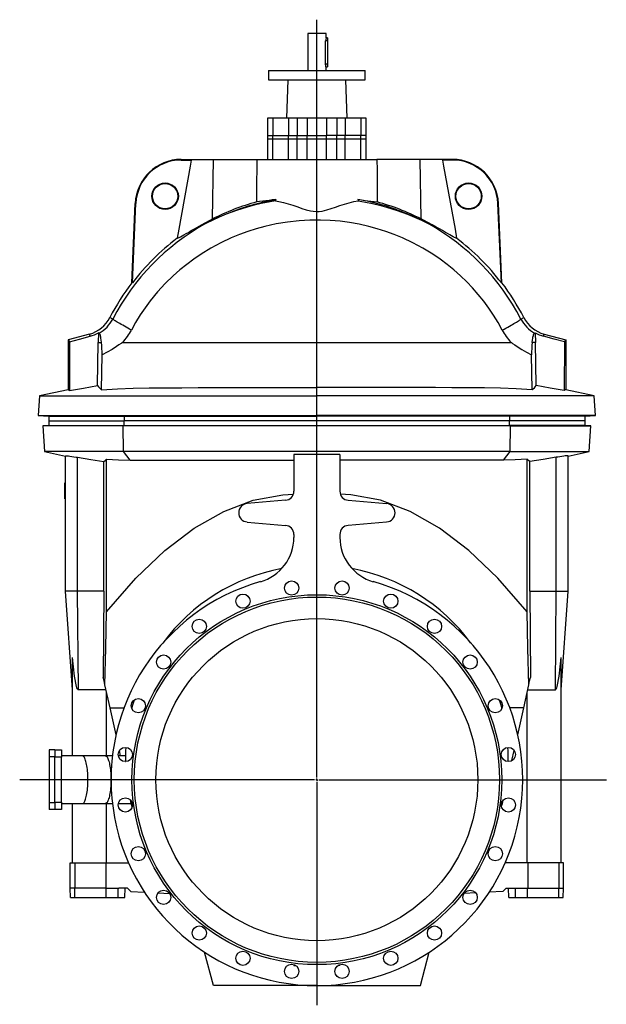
# Model space of a CAD drawing. Extents: x 390 to 2756, y 600 to 3814.
# Tile 2 of 3: x 398 to 1673, y 1671 to 3811. Entities that reach past the tile are written whole.
import ezdxf

# ---------------------------------------------------------------- set-up
doc = ezdxf.new("R2010")
doc.units = 0
doc.layers.get('0').update_dxf_attribs({"linetype": 'CONTINUOUS'})

# ---------------------------------------------------------------- blocks, each defined once
blk = doc.blocks.new('SW_CENTERMARKSYMBOL_0')
at = {"color": 0, "linetype": 'CONTINUOUS'}
for p, q in [((0, 5), (0, 1651.7)), ((-5, 0), (-646.1, 0)), ((0, 0), (-2.5, 0)), ((0, 0), (0, 2.5)), ((0, 0), (0, -2.5)), ((0, 0), (2.5, 0)), ((5, 0), (629.4, 0)), ((0, -5), (0, -490))]:
    blk.add_line(p, q, dxfattribs=at)

msp = doc.modelspace()

# ---------------------------------------------------------------- linework, layer by layer
at = {"color": 7, "linetype": 'CONTINUOUS'}
for p, q in [((1023.7, 3781.5), (1023.7, 3700.5)), ((1063.7, 3781.5), (1023.7, 3781.5)), ((1063.7, 3771.4), (1063.7, 3781.5)), ((1066.7, 3771.5), (1063.7, 3771.5)), ((1066.7, 3771.5), (1066.7, 3765.5)), ((1062.8, 3714.5), (1062.8, 3765.5)), ((1066.7, 3765.5), (1062.8, 3765.5)), ((1066.7, 3765.5), (1066.7, 3714.5)), ((1066.7, 3714.5), (1062.8, 3714.5)), ((1063.7, 3700.5), (1063.7, 3708.5)), ((1063.7, 3708.5), (1066.7, 3708.5)), ((1066.7, 3714.5), (1066.7, 3708.5)), ((938.7, 3700.5), (938.7, 3680.5)), ((938.7, 3700.5), (1148.7, 3700.5)), ((1148.7, 3680.5), (1148.7, 3700.5)), ((938.7, 3680.5), (1148.7, 3680.5)), ((980.6, 3680.5), (977.7, 3597.5)), ((1109.6, 3597.5), (1106.7, 3680.5)), ((936.2, 3597.5), (936.2, 3559.5)), ((947.7, 3597.5), (936.2, 3597.5)), ((982.3, 3597.5), (947.7, 3597.5)), ((947.7, 3597.5), (947.7, 3559.5)), ((1000.6, 3597.5), (982.3, 3597.5)), ((982.3, 3597.5), (982.3, 3559.5)), ((1022.6, 3597.5), (1000.6, 3597.5)), ((1000.6, 3597.5), (1000.6, 3559.5)), ((1064.7, 3597.5), (1022.6, 3597.5)), ((1022.6, 3597.5), (1022.6, 3559.5)), ((1086.8, 3597.5), (1064.7, 3597.5)), ((1064.7, 3597.5), (1064.7, 3559.5)), ((1105.1, 3597.5), (1086.8, 3597.5)), ((1086.8, 3597.5), (1086.8, 3559.5)), ((1139.6, 3597.5), (1105.1, 3597.5)), ((1105.1, 3597.5), (1105.1, 3559.5)), ((1151.2, 3597.5), (1139.6, 3597.5)), ((1139.6, 3597.5), (1139.6, 3559.5)), ((1151.2, 3559.5), (1151.2, 3597.5)), ((936.2, 3559.5), (936.2, 3552.5)), ((936.2, 3559.5), (947.7, 3559.5)), ((936.2, 3552.5), (936.2, 3507.5)), ((936.2, 3552.5), (947.7, 3552.5)), ((947.7, 3559.5), (982.3, 3559.5)), ((947.7, 3552.5), (947.7, 3559.5)), ((947.7, 3552.5), (982.3, 3552.5)), ((947.7, 3507.5), (947.7, 3552.5)), ((982.3, 3559.5), (1000.6, 3559.5)), ((982.3, 3552.5), (982.3, 3559.5)), ((982.3, 3507.5), (982.3, 3552.5)), ((982.3, 3552.5), (1000.6, 3552.5)), ((1000.6, 3559.5), (1022.6, 3559.5)), ((1000.6, 3552.5), (1000.6, 3559.5)), ((1000.6, 3552.5), (1022.6, 3552.5)), ((1000.6, 3507.5), (1000.6, 3552.5)), ((1022.6, 3559.5), (1064.7, 3559.5)), ((1022.6, 3552.5), (1022.6, 3559.5)), ((1022.6, 3507.5), (1022.6, 3552.5)), ((1022.6, 3552.5), (1064.7, 3552.5)), ((1064.7, 3552.5), (1064.7, 3559.5)), ((1086.8, 3559.5), (1064.7, 3559.5)), ((1064.7, 3507.5), (1064.7, 3552.5)), ((1064.7, 3552.5), (1086.8, 3552.5)), ((1086.8, 3552.5), (1086.8, 3559.5)), ((1105.1, 3559.5), (1086.8, 3559.5)), ((1086.8, 3507.5), (1086.8, 3552.5)), ((1086.8, 3552.5), (1105.1, 3552.5)), ((1105.1, 3552.5), (1105.1, 3559.5)), ((1139.6, 3559.5), (1105.1, 3559.5)), ((1105.1, 3507.5), (1105.1, 3552.5)), ((1105.1, 3552.5), (1139.6, 3552.5)), ((1139.6, 3552.5), (1139.6, 3559.5)), ((1151.2, 3559.5), (1139.6, 3559.5)), ((1139.6, 3507.5), (1139.6, 3552.5)), ((1139.6, 3552.5), (1151.2, 3552.5)), ((1151.2, 3552.5), (1151.2, 3559.5)), ((1151.2, 3507.5), (1151.2, 3552.5)), ((748.7, 3507.5), (768.7, 3507.5)), ((748.7, 3506.1), (748.7, 3507.5)), ((748.7, 3506.1), (770.5, 3506.1)), ((768.7, 3507.5), (818.9, 3507.5)), ((816.9, 3378.1), (818.9, 3507.5)), ((818.9, 3507.5), (913.1, 3507.5)), ((913.1, 3507.5), (1174.3, 3507.5)), ((1268.5, 3507.5), (1174.3, 3507.5)), ((1318.7, 3507.5), (1268.5, 3507.5)), ((1270.5, 3378.1), (1268.5, 3507.5)), ((1338.7, 3506.1), (1316.8, 3506.1)), ((1338.7, 3507.5), (1318.7, 3507.5)), ((1338.7, 3506.1), (1338.7, 3507.5)), ((641.2, 3239.5), (648.8, 3411.8)), ((642.5, 3239.1), (650.1, 3411.8)), ((650.1, 3411.8), (648.8, 3411.8)), ((954.3, 3420.5), (953.9, 3417.4)), ((1133, 3420.5), (1133.5, 3417.4)), ((1444.8, 3239.1), (1437.3, 3411.8)), ((1437.3, 3411.8), (1438.6, 3411.8)), ((1446.1, 3239.5), (1438.6, 3411.8)), ((642.5, 3239.1), (641.2, 3239.5)), ((1444.8, 3239.1), (1446.1, 3239.5)), ((600.1, 3160.6), (593.8, 3163.8)), ((1487.3, 3160.6), (1493.6, 3163.8)), ((549.5, 3128), (502.6, 3115.4)), ((550.8, 3123.2), (549.5, 3128)), ((568.8, 3130.6), (568.3, 3109.5)), ((570.4, 3129.9), (568.8, 3130.6)), ((1516.9, 3129.9), (1518.6, 3130.6)), ((1518.6, 3130.6), (1519.1, 3109.5)), ((1536.6, 3123.2), (1537.9, 3128)), ((1537.9, 3128), (1584.7, 3115.4)), ((502.6, 3115.4), (502.6, 3007.1)), ((502.6, 3115.4), (505.5, 3111.2)), ((505.5, 3111.2), (505.7, 3005.1)), ((566.9, 3015.9), (568.3, 3109.5)), ((568.3, 3109.5), (575.4, 3109.5)), ((621.2, 3109.5), (1466.1, 3109.5)), ((1519.1, 3109.5), (1511.9, 3109.5)), ((1520.5, 3015.9), (1519.1, 3109.5)), ((1581.8, 3111.2), (1581.7, 3005.1)), ((1584.7, 3115.4), (1581.8, 3111.2)), ((1584.7, 3115.4), (1584.7, 3007.1)), ((575.6, 3006.8), (576.8, 3083.1)), ((1511.7, 3006.8), (1510.6, 3083.1)), ((502.6, 3007.1), (440.7, 2994)), ((1043.7, 2994), (1043.7, 3011.6)), ((1646.7, 2994), (1584.7, 3007.1)), ((440.7, 2994), (437.7, 2951.1)), ((440.7, 2994), (1043.7, 2994)), ((1646.7, 2994), (1043.7, 2994)), ((1043.7, 2951.1), (1043.7, 2994)), ((1649.7, 2951.1), (1646.7, 2994)), ((437.7, 2951.1), (460.7, 2949.5)), ((437.7, 2951.1), (1043.7, 2951.1)), ((460.7, 2949.5), (460.7, 2939.5)), ((460.7, 2949.5), (541, 2949.5)), ((460.7, 2949.5), (460.7, 2949.5)), ((460.7, 2939.5), (460.7, 2929.5)), ((460.7, 2939.5), (624.6, 2939.5)), ((541, 2949.5), (624.6, 2949.5)), ((624.6, 2949.5), (1043.7, 2949.5)), ((624.6, 2949.5), (624.6, 2949.5)), ((624.6, 2949.5), (624.6, 2939.5)), ((624.6, 2939.5), (625, 2939.5)), ((1462.4, 2939.5), (625, 2939.5)), ((625, 2929.5), (625, 2939.5)), ((1649.7, 2951.1), (1043.7, 2951.1)), ((1043.7, 2949.5), (1043.7, 2951.1)), ((1462.8, 2949.5), (1043.7, 2949.5)), ((1462.4, 2939.5), (1462.8, 2939.5)), ((1462.4, 2929.5), (1462.4, 2939.5)), ((1546.3, 2949.5), (1462.8, 2949.5)), ((1462.8, 2949.5), (1462.8, 2949.5)), ((1462.8, 2949.5), (1462.8, 2939.5)), ((1626.7, 2939.5), (1462.8, 2939.5)), ((1626.7, 2949.5), (1546.3, 2949.5)), ((1626.7, 2949.5), (1649.7, 2951.1)), ((1626.7, 2939.5), (1626.7, 2949.5)), ((1626.7, 2929.5), (1626.7, 2939.5)), ((460.7, 2929.5), (447.7, 2928.5)), ((447.7, 2928.5), (451.7, 2872.5)), ((622.8, 2928.5), (447.7, 2928.5)), ((460.7, 2929.5), (625, 2929.5)), ((622.8, 2928.5), (625, 2929.5)), ((1464.6, 2928.5), (622.8, 2928.5)), ((623.4, 2872.5), (622.8, 2928.5)), ((625, 2929.5), (1462.4, 2929.5)), ((1626.7, 2929.5), (1462.4, 2929.5)), ((1464.6, 2928.5), (1462.4, 2929.5)), ((1463.9, 2872.5), (1464.6, 2928.5)), ((1464.6, 2928.5), (1639.6, 2928.5)), ((1639.6, 2928.5), (1626.7, 2929.5)), ((1635.7, 2872.5), (1639.6, 2928.5)), ((451.7, 2872.5), (497.2, 2862.8)), ((623.4, 2872.5), (451.7, 2872.5)), ((1463.9, 2872.5), (623.4, 2872.5)), ((637.9, 2854.2), (623.4, 2872.5)), ((1449.5, 2854.2), (1463.9, 2872.5)), ((1463.9, 2872.5), (1635.7, 2872.5)), ((1590.2, 2862.8), (1635.7, 2872.5)), ((497.2, 2804.5), (497.2, 2863.5)), ((523, 2569.5), (523, 2860.2)), ((580.8, 2569.5), (580.8, 2850.8)), ((586.6, 2524.6), (586.6, 2856.3)), ((1093.7, 2866.4), (993.7, 2866.4)), ((993.7, 2866.4), (993.7, 2786.6)), ((1093.7, 2866.4), (1093.7, 2786.6)), ((1500.8, 2524.6), (1500.8, 2856.3)), ((1506.5, 2569.5), (1506.5, 2850.8)), ((1564.3, 2569.5), (1564.3, 2860.2)), ((1590.2, 2569.5), (1590.2, 2863.5)), ((495.7, 2804.1), (495.7, 2804.5)), ((497.5, 2804.5), (495.7, 2804.5)), ((495.7, 2797.6), (495.7, 2804.1)), ((497.5, 2804.1), (495.7, 2804.1)), ((497.5, 2797.6), (497.5, 2804.1)), ((495.7, 2797.3), (495.7, 2797.6)), ((497.5, 2797.6), (495.7, 2797.6)), ((497.5, 2797.3), (495.7, 2797.3)), ((495.7, 2797), (495.7, 2797.3)), ((495.7, 2794.6), (495.7, 2797)), ((497.2, 2797), (495.7, 2797)), ((495.7, 2794.2), (495.7, 2794.6)), ((497.5, 2794.6), (495.7, 2794.6)), ((495.7, 2787.8), (495.7, 2794.2)), ((497.5, 2794.2), (495.7, 2794.2)), ((495.7, 2787.4), (495.7, 2787.8)), ((497.5, 2787.8), (495.7, 2787.8)), ((497.5, 2787.4), (495.7, 2787.4)), ((495.7, 2787.2), (495.7, 2787.4)), ((495.7, 2780.6), (495.7, 2787.2)), ((497.2, 2787.2), (495.7, 2787.2)), ((497.2, 2794.6), (497.2, 2797.3)), ((497.2, 2771.2), (497.2, 2784.6)), ((497.5, 2787.8), (497.5, 2794.2)), ((495.7, 2780.1), (495.7, 2780.6)), ((497.2, 2780.6), (495.7, 2780.6)), ((495.7, 2770.4), (495.7, 2780.1)), ((497.2, 2780.1), (495.7, 2780.1)), ((495.7, 2769.9), (495.7, 2770.4)), ((497.2, 2770.4), (495.7, 2770.4)), ((497.2, 2769.9), (495.7, 2769.9)), ((497.2, 2770.4), (497.2, 2771.2)), ((497.2, 2569.5), (497.2, 2769.9)), ((975.4, 2766.7), (891.9, 2759.4)), ((1111.9, 2766.7), (1195.4, 2759.4)), ((891.9, 2719.5), (975.4, 2712.2)), ((1195.4, 2719.5), (1111.9, 2712.2)), ((993.7, 2692.3), (993.7, 2686)), ((1093.7, 2692.3), (1093.7, 2686)), ((523, 2569.5), (497.2, 2569.5)), ((512.2, 2354.9), (497.2, 2569.5)), ((580.8, 2569.5), (523, 2569.5)), ((525.1, 2354.9), (523, 2569.5)), ((580.8, 2569.5), (579.4, 2381.6)), ((1506.5, 2569.5), (1507.9, 2381.6)), ((1506.5, 2569.5), (1564.3, 2569.5)), ((1562.3, 2354.9), (1564.3, 2569.5)), ((1564.3, 2569.5), (1590.2, 2569.5)), ((1575.2, 2354.9), (1590.2, 2569.5)), ((512.2, 2211.5), (512.2, 2424.7)), ((1575.2, 1978.5), (1575.2, 2424.7)), ((585.3, 2354.9), (525.1, 2354.9)), ((594, 2315.8), (583, 2365.6)), ((1493.4, 2315.8), (1504.4, 2365.6)), ((1502, 2354.9), (1562.3, 2354.9)), ((586.5, 2211.5), (586.5, 2349.6)), ((1500.8, 1978.5), (1500.8, 2349.6)), ((594, 2315.8), (624.4, 2315.8)), ((607, 2257.2), (594, 2315.8)), ((640.8, 2315.7), (641.5, 2315.7)), ((1446.6, 2315.7), (1445.9, 2315.7)), ((1493.4, 2315.8), (1463, 2315.8)), ((1480.4, 2257.2), (1493.4, 2315.8)), ((473.7, 2224.5), (461.7, 2224.5)), ((461.7, 2224.5), (461.7, 2209.5)), ((461.7, 2209.5), (461.7, 2109.5)), ((473.7, 2209.5), (461.7, 2209.5)), ((473.7, 2224.5), (488.7, 2224.5)), ((473.7, 2224.5), (473.7, 2209.5)), ((473.7, 2209.5), (473.7, 2208.5)), ((488.7, 2208.5), (473.7, 2208.5)), ((473.7, 2110.5), (473.7, 2208.5)), ((488.7, 2224.5), (488.7, 2208.5)), ((533.7, 2211.5), (488.7, 2211.5)), ((488.7, 2110.5), (488.7, 2208.5)), ((583.7, 2211.5), (533.7, 2211.5)), ((599.2, 2211.5), (583.7, 2211.5)), ((627.7, 2211.5), (612, 2211.5)), ((617.1, 2211.5), (614.5, 2223.1)), ((1467.9, 2200.9), (1472.8, 2223.1)), ((627.8, 2198.8), (628.1, 2198.8)), ((461.7, 2109.5), (461.7, 2094.5)), ((473.7, 2109.5), (461.7, 2109.5)), ((473.7, 2110.5), (473.7, 2109.5)), ((473.7, 2110.5), (488.7, 2110.5)), ((473.7, 2109.5), (473.7, 2094.5)), ((488.7, 2110.5), (488.7, 2094.5)), ((488.7, 2107.5), (533.7, 2107.5)), ((512.2, 1978.5), (512.2, 2107.5)), ((533.7, 2107.5), (583.7, 2107.5)), ((583.7, 2107.5), (599.2, 2107.5)), ((586.5, 1978.5), (586.5, 2107.5)), ((612, 2107.5), (640.4, 2107.5)), ((473.7, 2094.5), (461.7, 2094.5)), ((488.7, 2094.5), (473.7, 2094.5)), ((507.2, 1923.5), (507.2, 1978.5)), ((507.2, 1978.5), (517.5, 1978.5)), ((517.5, 1978.5), (584.8, 1978.5)), ((517.5, 1978.5), (517.5, 1923.5)), ((584.8, 1978.5), (584.8, 1923.5)), ((584.8, 1978.5), (634.4, 1978.5)), ((1502.5, 1978.5), (1452.9, 1978.5)), ((1502.5, 1978.5), (1502.5, 1923.5)), ((1569.8, 1978.5), (1502.5, 1978.5)), ((1580.2, 1978.5), (1569.8, 1978.5)), ((1569.8, 1978.5), (1569.8, 1923.5)), ((1580.2, 1923.5), (1580.2, 1978.5)), ((517.5, 1923.5), (507.2, 1923.5)), ((507.9, 1903.5), (507.2, 1923.5)), ((584.8, 1923.5), (517.5, 1923.5)), ((517.6, 1903.5), (517.5, 1923.5)), ((584.8, 1923.5), (585.4, 1923.5)), ((585.5, 1903.5), (585.4, 1923.5)), ((585.4, 1923.5), (611.8, 1923.5)), ((611.8, 1923.5), (613.2, 1923.5)), ((611.8, 1903.5), (611.8, 1923.5)), ((632.2, 1923.5), (613.2, 1923.5)), ((626.5, 1903.5), (627.2, 1923.5)), ((639.1, 1916.5), (632.2, 1923.5)), ((639.1, 1916.5), (668.9, 1915)), ((698.3, 1913.4), (723.5, 1912.1)), ((1389, 1913.4), (1363.8, 1912.1)), ((1448.3, 1916.5), (1418.5, 1915)), ((1448.3, 1916.5), (1455.2, 1923.5)), ((1455.2, 1923.5), (1474.1, 1923.5)), ((1460.9, 1903.5), (1460.2, 1923.5)), ((1474.1, 1923.5), (1475.6, 1923.5)), ((1475.5, 1903.5), (1475.6, 1923.5)), ((1475.6, 1923.5), (1501.9, 1923.5)), ((1501.8, 1903.5), (1501.9, 1923.5)), ((1501.9, 1923.5), (1502.5, 1923.5)), ((1502.5, 1923.5), (1569.8, 1923.5)), ((1569.7, 1903.5), (1569.8, 1923.5)), ((1569.8, 1923.5), (1580.2, 1923.5)), ((1579.5, 1903.5), (1580.2, 1923.5)), ((507.9, 1903.5), (517.6, 1903.5)), ((517.6, 1903.5), (585.5, 1903.5)), ((585.5, 1903.5), (611.8, 1903.5)), ((611.8, 1903.5), (626.5, 1903.5)), ((1460.9, 1903.5), (1475.5, 1903.5)), ((1475.5, 1903.5), (1501.8, 1903.5)), ((1501.8, 1903.5), (1569.7, 1903.5)), ((1569.7, 1903.5), (1579.5, 1903.5)), ((818.7, 1712), (799.2, 1784.6)), ((1268.7, 1712), (1288.1, 1784.6)), ((993.5, 1757.8), (993.7, 1755.5)), ((993.7, 1755.5), (998.1, 1755.5)), ((1093.7, 1755.5), (1089.2, 1755.5)), ((1093.7, 1755.5), (1093.9, 1757.8)), ((1043.7, 1712), (818.7, 1712)), ((1043.7, 1712), (1268.7, 1712))]:
    msp.add_line(p, q, dxfattribs=at)
for points in [[(1063.7, 3708.5), (1063.7, 3708.5), (1063.5, 3709), (1063.3, 3710), (1063, 3711.6), (1062.8, 3713.6), (1062.8, 3714.5)], [(770.5, 3506.1), (768.1, 3492.7), (743.3, 3355.6), (739.8, 3336.1)], [(770.5, 3506.1), (769.4, 3506.6), (768.8, 3507), (768.7, 3507.5)], [(913.1, 3507.5), (912.9, 3484.3), (912.7, 3461.1), (912.7, 3438), (912.8, 3415)], [(1174.3, 3507.5), (1174.5, 3484.3), (1174.6, 3461.1), (1174.6, 3438), (1174.6, 3415)], [(1316.8, 3506.1), (1317.9, 3506.6), (1318.5, 3507), (1318.7, 3507.5)], [(1316.8, 3506.1), (1319.3, 3492.7), (1344.1, 3355.6), (1347.5, 3336.1)], [(801.9, 3367.9), (820, 3377.1), (838.5, 3385.6), (856.9, 3393.2), (875.7, 3400.1), (894.7, 3406.3), (914.3, 3411.8), (934.2, 3416.5), (954.3, 3420.5)], [(953.9, 3417.4), (938.3, 3414.8), (922.8, 3411.7), (907.4, 3408.1), (892.1, 3404), (868.9, 3396.8), (846.2, 3388.4), (831.2, 3382.1), (816.4, 3375.3), (801.9, 3367.9)], [(954.3, 3420.5), (946.8, 3419.5), (939.7, 3418.6), (932.8, 3417.7), (926.4, 3416.8), (919.2, 3415.8), (912.8, 3415)], [(953.9, 3417.4), (960.8, 3416.3), (970.8, 3414.1), (981.1, 3411.2), (991.7, 3407.9), (1002.4, 3404.2), (1011.3, 3401.2), (1020.3, 3398.2), (1029.5, 3395.8), (1035.8, 3394.7), (1042.2, 3394.1), (1048.6, 3394.3), (1055.2, 3395.2), (1065.1, 3397.6), (1074.9, 3400.6), (1084.3, 3404), (1093.6, 3407.2), (1104, 3410.6), (1114.1, 3413.5), (1124, 3415.8), (1133.5, 3417.4)], [(1133, 3420.5), (1140.5, 3419.5), (1147.7, 3418.6), (1154.5, 3417.7), (1161, 3416.8), (1168.1, 3415.8), (1174.6, 3415)], [(1285.4, 3367.9), (1267.3, 3377.1), (1248.8, 3385.6), (1230.4, 3393.2), (1211.7, 3400.1), (1192.6, 3406.3), (1173, 3411.8), (1153.1, 3416.5), (1133, 3420.5)], [(1133.5, 3417.4), (1149.1, 3414.8), (1164.5, 3411.7), (1179.9, 3408.1), (1195.2, 3404), (1218.4, 3396.8), (1241.1, 3388.4), (1256.2, 3382.1), (1270.9, 3375.3), (1285.4, 3367.9)], [(1446.9, 3136.7), (1437.8, 3153.1), (1428, 3169.1), (1417.5, 3184.6), (1406.4, 3199.7), (1394.7, 3214.2), (1382.4, 3228.2), (1369.5, 3241.7), (1356.1, 3254.6), (1341.8, 3267.3), (1326.9, 3279.3), (1311.5, 3290.8), (1295.6, 3301.5), (1274.3, 3314.6), (1252.2, 3326.4), (1229.6, 3337.1), (1211.7, 3344.4), (1193.5, 3351), (1175.1, 3356.8), (1156.5, 3361.9), (1135.8, 3366.5), (1115, 3370.2), (1094, 3373), (1072.8, 3374.8), (1051.7, 3375.7), (1028.4, 3375.5), (1005.1, 3374.1), (980.1, 3371.4), (955.2, 3367.3), (930.7, 3361.9), (912, 3356.8), (893.5, 3350.9), (875.2, 3344.3), (857.3, 3336.9), (834.9, 3326.3), (813, 3314.6), (791.9, 3301.6), (776, 3290.9), (760.7, 3279.5), (745.8, 3267.5), (731.5, 3254.8), (713.9, 3237.7), (697.2, 3219.6), (681.6, 3200.5), (670.3, 3185.3), (659.7, 3169.5), (649.7, 3153.3), (640.5, 3136.7)], [(739.8, 3336.1), (740.9, 3336.4), (742.3, 3337), (744.6, 3338), (747.5, 3339.5), (750.7, 3341.3), (754.8, 3343.6), (759.4, 3346.2), (764.3, 3349), (770.6, 3352.7), (777.3, 3356.6), (784.4, 3360.6), (793.1, 3365.4), (802.2, 3370.4), (811.5, 3375.3), (816.9, 3378.1)], [(1347.5, 3336.1), (1346.5, 3336.4), (1345, 3337), (1342.7, 3338), (1339.9, 3339.5), (1336.6, 3341.3), (1332.5, 3343.6), (1328, 3346.2), (1323.1, 3349), (1316.8, 3352.7), (1310, 3356.6), (1303, 3360.6), (1294.2, 3365.4), (1285.1, 3370.4), (1275.9, 3375.3), (1270.5, 3378.1)], [(640.5, 3136.7), (636.5, 3138.8), (632.5, 3140.9), (628.7, 3143), (625.1, 3145), (621.6, 3147), (618.3, 3148.8), (615.2, 3150.6), (612.4, 3152.2), (609.8, 3153.8), (607.5, 3155.2), (605.4, 3156.5), (603.7, 3157.6), (602.3, 3158.6), (601.2, 3159.4), (600.5, 3160.1), (600.1, 3160.6)], [(1446.9, 3136.7), (1450.9, 3138.8), (1454.8, 3140.9), (1458.6, 3143), (1462.3, 3145), (1465.8, 3147), (1469, 3148.8), (1472.1, 3150.6), (1475, 3152.2), (1477.6, 3153.8), (1479.9, 3155.2), (1481.9, 3156.5), (1483.6, 3157.6), (1485, 3158.6), (1486.1, 3159.4), (1486.9, 3160.1), (1487.3, 3160.6)], [(575.4, 3109.5), (574.7, 3115.6), (574.3, 3118.4), (573.9, 3120.9), (572.9, 3125), (572.4, 3126.7), (571.9, 3128), (571.2, 3129.3), (570.4, 3129.9)], [(1511.9, 3109.5), (1512.6, 3115.6), (1513, 3118.4), (1513.5, 3120.9), (1514.4, 3125), (1514.9, 3126.7), (1515.4, 3128), (1516.2, 3129.3), (1516.9, 3129.9)], [(505.5, 3111.2), (527.9, 3117.1), (550.8, 3123.2)], [(621.2, 3109.5), (620.5, 3109.3), (618, 3107.8), (613.2, 3104.4), (608.4, 3101), (598.3, 3094.3), (587.7, 3088.3), (576.8, 3083.1)], [(1466.1, 3109.5), (1466.8, 3109.3), (1469.4, 3107.8), (1474.2, 3104.4), (1478.9, 3101), (1489, 3094.3), (1499.6, 3088.3), (1510.6, 3083.1)], [(1581.8, 3111.2), (1559.4, 3117.1), (1536.6, 3123.2)], [(502.6, 3007.1), (503.4, 3007.1), (504.2, 3006.8), (505.7, 3005.1)], [(505.7, 3005.1), (536.2, 3010.7), (566.9, 3015.9)], [(575.6, 3006.8), (610.1, 3009.1), (644.6, 3010.5), (679.4, 3011.2), (714.2, 3011.4), (749.9, 3011.4), (785.7, 3011.5), (821.6, 3011.5), (857.5, 3011.5), (903.9, 3011.5), (950.4, 3011.5), (997, 3011.5), (1043.7, 3011.6)], [(1511.7, 3006.8), (1477.3, 3009.1), (1442.7, 3010.5), (1407.9, 3011.2), (1373.1, 3011.4), (1337.4, 3011.4), (1301.6, 3011.5), (1265.8, 3011.5), (1229.9, 3011.5), (1183.4, 3011.5), (1136.9, 3011.5), (1090.3, 3011.5), (1043.7, 3011.6)], [(1581.7, 3005.1), (1551.1, 3010.7), (1520.5, 3015.9)], [(1584.7, 3007.1), (1584, 3007.1), (1583.2, 3006.8), (1581.7, 3005.1)], [(497.2, 2863.5), (497.6, 2863.6), (498.8, 2863.6), (500.8, 2863.4), (503.6, 2863.2), (506.9, 2862.7), (510.9, 2862.2), (515.3, 2861.5), (520, 2860.7), (523, 2860.2)], [(523, 2860.2), (551.9, 2855.2), (580.8, 2850.8)], [(580.8, 2850.8), (583.4, 2853.4), (586.6, 2856.3)], [(586.6, 2856.3), (612.2, 2854.7), (637.9, 2854.2)], [(637.9, 2854.2), (686.8, 2854.2), (735.9, 2854.2), (785.1, 2854.2), (834.4, 2854.2), (884.1, 2854.2), (933.9, 2854.2), (983.8, 2854.2), (993.7, 2854.2)], [(1449.5, 2854.2), (1400.5, 2854.2), (1351.5, 2854.2), (1302.3, 2854.2), (1252.9, 2854.2), (1203.2, 2854.2), (1153.4, 2854.2), (1103.5, 2854.2), (1093.7, 2854.2)], [(1500.8, 2856.3), (1475.2, 2854.7), (1449.5, 2854.2)], [(1506.5, 2850.8), (1504, 2853.4), (1500.8, 2856.3)], [(1564.3, 2860.2), (1535.5, 2855.2), (1506.5, 2850.8)], [(1590.2, 2863.5), (1589.8, 2863.6), (1588.5, 2863.6), (1586.5, 2863.4), (1583.8, 2863.2), (1580.4, 2862.7), (1576.5, 2862.2), (1572.1, 2861.5), (1567.3, 2860.7), (1564.3, 2860.2)], [(497.2, 2784.6), (497.2, 2786.5), (497.2, 2787.2)], [(586.6, 2524.6), (649.8, 2597.2), (713.4, 2657.8), (777.1, 2706.3), (841.1, 2742.6), (905.2, 2766.9), (969.4, 2778.9), (992.7, 2780.3)], [(1500.8, 2524.6), (1437.5, 2597.2), (1374, 2657.8), (1310.2, 2706.3), (1246.2, 2742.6), (1182.1, 2766.9), (1117.9, 2778.9), (1094.7, 2780.3)], [(583, 2365.6), (584.7, 2445.2), (586.6, 2524.6)], [(1504.4, 2365.6), (1502.7, 2445.2), (1500.8, 2524.6)], [(525.1, 2354.9), (524.9, 2355), (524.6, 2355.1), (524.1, 2355.4), (523.2, 2356.6), (522.1, 2359.2), (521.2, 2362), (519.5, 2369.4), (518.2, 2376.9), (517, 2384.5), (514.4, 2404.6), (512.2, 2424.7)], [(1562.3, 2354.9), (1562.4, 2355), (1562.7, 2355.1), (1563.2, 2355.4), (1564.1, 2356.6), (1565.3, 2359.2), (1566.1, 2362), (1567.9, 2369.4), (1569.2, 2376.9), (1570.3, 2384.5), (1572.9, 2404.6), (1575.2, 2424.7)], [(583, 2365.6), (581, 2374.4), (579.4, 2381.6)], [(1504.4, 2365.6), (1506.3, 2374.4), (1507.9, 2381.6)], [(533.7, 2107.5), (534.4, 2107.5), (535.4, 2108), (536.4, 2108.8), (537.4, 2109.9), (538.3, 2111.3), (539.2, 2113.1), (540.1, 2115.1), (540.9, 2117.5), (541.7, 2120.2), (542.4, 2123.1), (543.1, 2126.2), (543.7, 2129.6), (544.3, 2133.1), (544.7, 2136.9), (545.1, 2140.8), (545.5, 2144.8), (545.7, 2148.9), (545.9, 2153.1), (545.9, 2157.3), (545.9, 2161.6), (545.9, 2165.8), (545.7, 2170), (545.5, 2174.1), (545.1, 2178.1), (544.7, 2182), (544.3, 2185.8), (543.7, 2189.3), (543.1, 2192.7), (542.4, 2195.8), (541.7, 2198.7), (540.9, 2201.4), (540.1, 2203.8), (539.2, 2205.8), (538.3, 2207.6), (537.4, 2209), (536.4, 2210.1), (535.4, 2210.9), (534.4, 2211.4), (533.7, 2211.5)], [(583.7, 2211.5), (584.5, 2211.3), (585.5, 2210.9), (586.5, 2210.1), (587.5, 2208.9), (588.4, 2207.5), (589.3, 2205.7), (590.2, 2203.6), (591, 2201.2), (591.8, 2198.6), (592.5, 2195.7), (593.1, 2192.5), (593.7, 2189.2), (594.3, 2185.6), (594.7, 2181.9), (595.1, 2178), (595.5, 2174), (595.7, 2169.9), (595.9, 2165.8), (595.9, 2161.6), (595.9, 2157.3), (595.9, 2153.1), (595.7, 2149), (595.5, 2144.9), (595.1, 2140.9), (594.7, 2137), (594.3, 2133.3), (593.7, 2129.7), (593.1, 2126.4), (592.5, 2123.2), (591.8, 2120.3), (591, 2117.7), (590.2, 2115.3), (589.3, 2113.2), (588.4, 2111.5), (587.5, 2110), (586.5, 2108.9), (585.5, 2108), (584.5, 2107.6), (583.7, 2107.5)], [(642.2, 2100.5), (640.2, 2108.1), (638.5, 2115.4)]]:
    msp.add_lwpolyline(points, dxfattribs=at)
for centre, radius in [((713.7, 3427.5), 28.8), ((713.7, 3427.5), 27.5), ((1373.7, 3427.5), 28.8), ((1373.7, 3427.5), 27.5), ((988.9, 2575.9), 15.5), ((1098.5, 2575.9), 15.5), ((1043.7, 2159.5), 402), ((1043.7, 2159.5), 397), ((882.9, 2547.5), 15.5), ((1204.4, 2547.5), 15.5), ((1043.7, 2159.5), 350), ((788, 2492.7), 15.5), ((1299.4, 2492.7), 15.5), ((710.5, 2415.1), 15.5), ((1376.9, 2415.1), 15.5), ((655.6, 2320.2), 15.5), ((1431.7, 2320.2), 15.5), ((627.3, 2214.3), 15.5), ((1460.1, 2214.3), 15.5), ((627.3, 2104.6), 15.5), ((1460.1, 2104.6), 15.5), ((655.6, 1998.7), 15.5), ((1431.7, 1998.7), 15.5), ((710.5, 1903.8), 15.5), ((1376.9, 1903.8), 15.5), ((788, 1826.2), 15.5), ((1299.4, 1826.2), 15.5), ((882.9, 1771.4), 15.5), ((1204.4, 1771.4), 15.5), ((988.9, 1743), 15.5), ((1098.5, 1743), 15.5)]:
    msp.add_circle(centre, radius, dxfattribs=at)
for centre, radius, start, end in [((1083.9, 3765.3), 21.1, 163.206, 179.5211), ((748.7, 3407.5), 100, 90, 177.5), ((748.7, 3407.5), 98.7, 90, 177.5), ((1338.7, 3407.5), 100, 2.5, 90), ((1338.7, 3407.5), 98.7, 2.5, 90), ((1039.9, 2942.2), 489.6, 105.0453, 117.0905), ((1047.5, 2942.2), 489.6, 62.9095, 74.9547), ((1041.1, 2933.1), 496.3, 118.8155, 152.7134), ((1046.2, 2933.1), 496.3, 27.2866, 61.1845), ((1043.7, 2934.5), 503.7, 127.1065, 142.787), ((1043.7, 2934.5), 503.7, 37.213, 52.8935), ((1043.7, 2934.5), 505, 142.8336, 152.9888), ((1043.7, 2934.5), 505, 27.0112, 37.1664), ((531.4, 3195.6), 70, 284.9704, 332.9888), ((533.6, 3195.1), 74.8, 299.4388, 332.5393), ((1553.7, 3195.1), 74.8, 207.4607, 240.5612), ((1555.9, 3195.6), 70, 207.0112, 255.0296), ((531.6, 3195.4), 74.7, 284.853, 299.8397), ((524.9, 3197.8), 130.7, 317.4896, 332.1576), ((1562.4, 3197.8), 130.7, 207.8424, 222.5104), ((1555.7, 3195.4), 74.7, 240.1603, 255.147), ((314.8, 3083), 262, 0.0245, 5.7957), ((1772.5, 3083), 262, 174.2043, 179.9755), ((593, 3032.4), 30.9, 212.2551, 235.8585), ((1494.4, 3032.4), 30.9, 304.1415, 327.7449), ((496.9, 2804.2), 0.588, 350.2786, 26.3188), ((497.6, 2787.3), 0.427, 160.8372, 186.967), ((496.7, 2797.5), 0.769, 338.0156, 5.3843), ((496.9, 2794.3), 0.587, 350.2597, 26.3404), ((496.9, 2787.7), 0.597, 333.9524, 9.4502), ((973.7, 2786.6), 20, 275, 0), ((1113.7, 2786.6), 20, 180, 265), ((483.3, 2770.2), 13.8, 358.5465, 0.8365), ((893.7, 2739.5), 20, 95, 265), ((1193.7, 2739.5), 20, 275, 85), ((973.7, 2692.3), 20, 0, 85), ((1113.7, 2692.3), 20, 95, 180), ((893.7, 2686), 100, 285.9008, 0), ((1193.7, 2686), 100, 180, 254.0992), ((1043.7, 2209.5), 416, 100.5716, 143.576), ((1043.7, 2209.5), 416, 36.424, 79.4284), ((1043.7, 2159.5), 447.5, 105.9008, 74.0992), ((1043.7, 2209.5), 416, 162.7882, 165.3588), ((1043.7, 2209.5), 416, 14.6412, 17.2118), ((1043.7, 2209.5), 416, 177.2037, 181.4677), ((1043.7, 2209.5), 416, 358.5303, 2.7963), ((1043.7, 2209.5), 416, 344.8139, 346.9274)]:
    msp.add_arc(centre, radius, start, end, dxfattribs=at)

# ---------------------------------------------------------------- block references
msp.add_blockref('SW_CENTERMARKSYMBOL_0', (1043.7, 2159.5), dxfattribs=at)

doc.saveas('drawing.dxf')
